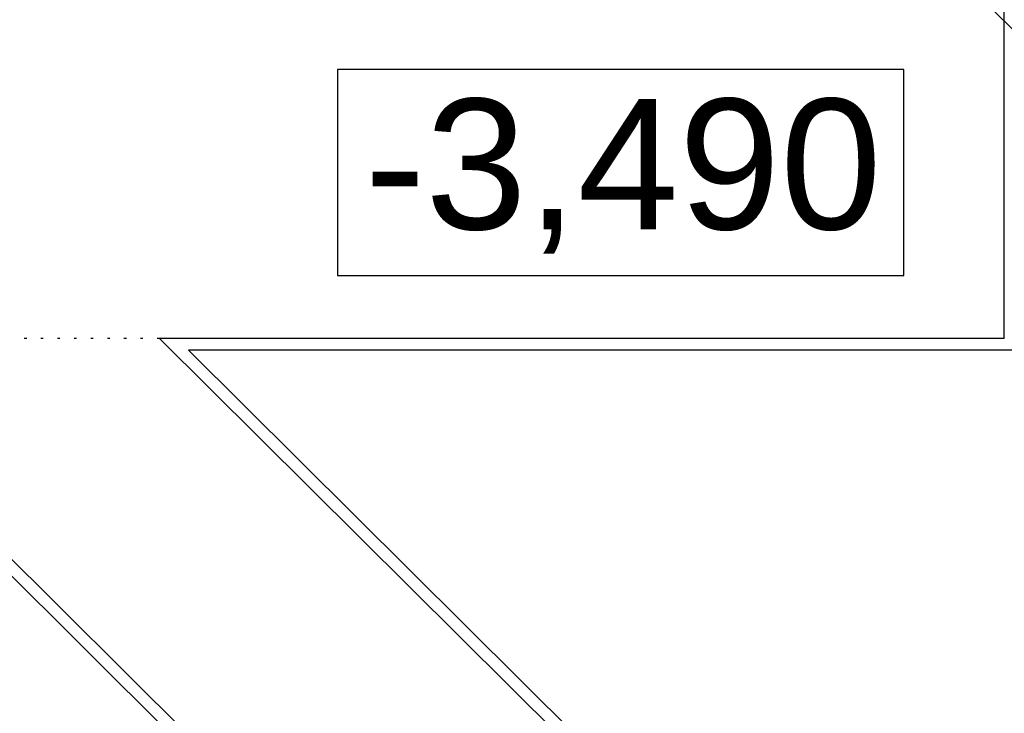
# Model space of a CAD drawing. Extents: x 4743276 to 9726129, y -4307434 to -1665362.
# Tile 87 of 121: x 4852170 to 4856319, y -1809586 to -1806662. Entities that reach past the tile are written whole.
import ezdxf

# ---------------------------------------------------------------- set-up
doc = ezdxf.new("R2010")
doc.units = 0
doc.header["$MEASUREMENT"] = 0
doc.linetypes.add('ACAD_ISO07W100', pattern=[3.5, 0.5, -3])
doc.layers.get('0').update_dxf_attribs({"linetype": 'CONTINUOUS'})
doc.layers.get('Defpoints').update_dxf_attribs({"color": 61, "linetype": 'CONTINUOUS'})
for name, color, linetype in [('KÓTY', 4, 'CONTINUOUS'), ('siete', 6, 'CONTINUOUS'), ('TENKÁ', 7, 'CONTINUOUS'), ('ZARIADOVACIE', 144, 'CONTINUOUS')]:
    doc.layers.add(name, color=color, linetype=linetype)
doc.styles.add('ARIAL', font='arial.ttf')
doc.styles.add('Style-Arial', font='arial.ttf')
doc.dimstyles.new('STANDARD 200', dxfattribs={"dimtxt": 600, "dimasz": 700, "dimexe": 10, "dimexo": 200, "dimgap": 100, "dimtad": 1, "dimdsep": 46, "dimlunit": 6, "dimtxsty": 'Style-Arial', "dimblk": 'ARCHTICK', "dimblk1": 'OBLIQUE', "dimblk2": 'ARCHTICK', "dimcen": 2.5, "dimse1": 1, "dimse2": 1, "dimadec": 0, "dimazin": 0, "dimtfac": 1, "dimtmove": 1, "dimatfit": 3, "dimldrblk": 'OBLIQUE', "dimfxl": 1, "dimtolj": 1, "dimtzin": 0, "dimarcsym": 0})

# ---------------------------------------------------------------- blocks, each defined once
blk = doc.blocks.new('_ArchTick')
at = {"color": 0, "linetype": 'ByBlock', "const_width": 0.15}
blk.add_lwpolyline([(-0.5, -0.5), (0.5, 0.5)], dxfattribs=at)
blk = doc.blocks.new('*D41314')
at = {"layer": 'Defpoints', "color": 0}
for p in [(4835323.8, -1805800.5), (4868313.8, -1805800.5), (4835323.8, -1811458.5)]:
    blk.add_point(p, dxfattribs=at)
at = {"layer": 'ZARIADOVACIE', "color": 0, "lineweight": -2}
blk.add_line((4868313.8, -1811458.5), (4835323.8, -1811458.5), dxfattribs=at)
at = {"layer": 'ZARIADOVACIE', "color": 0, "linetype": 'ByBlock', "lineweight": -2, "xscale": 700, "yscale": 700, "zscale": 700, "rotation": 180}
blk.add_blockref('_ArchTick', (4835323.8, -1811458.5), dxfattribs=at)
at = {"layer": 'ZARIADOVACIE', "color": 0, "linetype": 'ByBlock', "lineweight": -2, "xscale": 700, "yscale": 700, "zscale": 700}
blk.add_blockref('_ArchTick', (4868313.8, -1811458.5), dxfattribs=at)
at = {"layer": 'ZARIADOVACIE', "color": 0, "insert": (4851818.8, -1811052), "char_height": 600, "attachment_point": 5, "style": 'Style-Arial'}
blk.add_mtext('\\A1;32ﾠ990', dxfattribs=at)
blk = doc.blocks.new('_OBLIQUE')
at = {"color": 0, "linetype": 'ByBlock'}
blk.add_line((-0.5, -0.5), (0.5, 0.5), dxfattribs=at)

msp = doc.modelspace()

# ---------------------------------------------------------------- linework, layer by layer
at = {"layer": 'KÓTY'}
msp.add_lwpolyline([(4855895.5, -1806871.548), (4853508.974, -1806871.548), (4853508.974, -1807740.048), (4855895.5, -1807740.048)], close=True, dxfattribs=at)
at = {"layer": 'siete', "color": 55, "lineweight": 35, "ltscale": 0.8}
msp.add_line((4859693.139, -1810042.529), (4855979.026, -1806328.416), dxfattribs=at)
at = {"layer": 'TENKÁ'}
for p, q in [((4856318.799, -1808005.548), (4856318.799, -1803630.548)), ((4851199.207, -1808005.548), (4862203.799, -1818940.863)), ((4856318.799, -1808005.548), (4852759.778, -1808005.548)), ((4852759.778, -1808005.548), (4863303.799, -1818483.192)), ((4851178.589, -1808055.548), (4862132.547, -1818940.548)), ((4856368.799, -1808055.548), (4852881.029, -1808055.548)), ((4852881.029, -1808055.548), (4863353.799, -1818462.389))]:
    msp.add_line(p, q, dxfattribs=at)
at = {"layer": 'TENKÁ', "linetype": 'ACAD_ISO07W100', "ltscale": 20}
msp.add_line((4852759.778, -1808005.548), (4851199.207, -1808005.548), dxfattribs=at)

# ---------------------------------------------------------------- texts
at = {"layer": 'KÓTY', "style": 'ARIAL'}
msp.add_text('-3,490', height=550, dxfattribs=at).set_placement((4853623.683, -1807545.465))

# ---------------------------------------------------------------- dimensions: what is measured, and where the dimension line sits
at = {"layer": 'ZARIADOVACIE', "color": 7}
dim = msp.add_linear_dim(base=(4835323.799, -1811458.5), p1=(4868313.799, -1805800.548), p2=(4835323.799, -1805800.548), dimstyle='STANDARD 200', override={"dimtxsty": 'Style-Arial', "dimldrblk": 'OBLIQUE'}, dxfattribs=at)
dim.commit()
dim.dimension.update_dxf_attribs({"geometry": '*D41314', "text_midpoint": (4851818.799, -1811051.952)})

doc.saveas('drawing.dxf')
